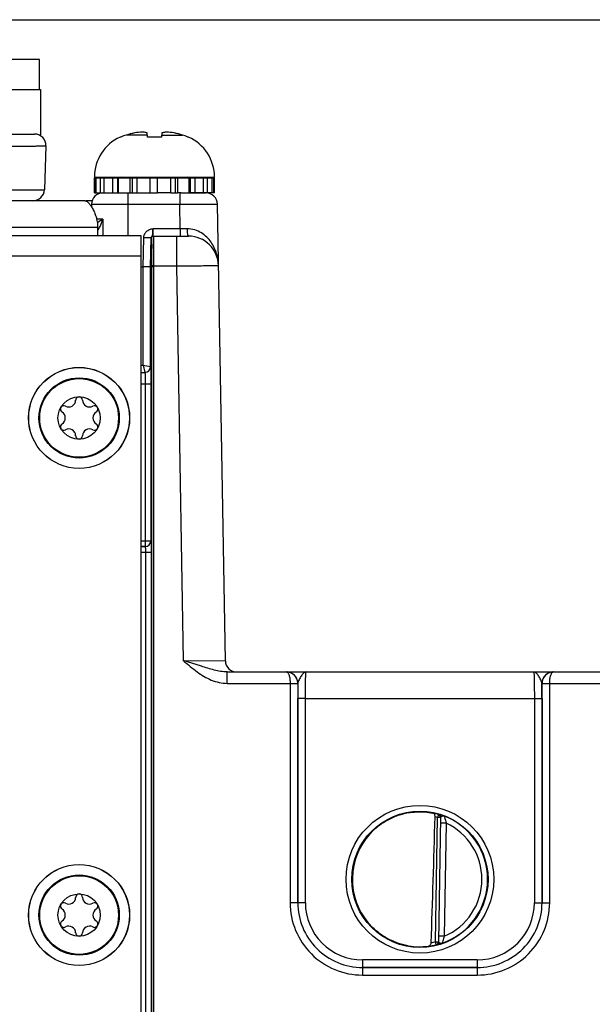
# Model space of a CAD drawing. Header units: inches. Extents: x 0 to 34, y 0 to 22.
# Tile 72 of 106: x 16 to 17.5, y 10.5 to 13. Entities that reach past the tile are written whole.
import ezdxf

# ---------------------------------------------------------------- set-up
doc = ezdxf.new("R2010")
doc.units = ezdxf.units.IN
doc.header["$LTSCALE"] = 1.87
doc.header["$MEASUREMENT"] = 0
doc.layers.get('0').update_dxf_attribs({"linetype": 'CONTINUOUS'})
for name, color, linetype in [('02___PRT_ALL_AXES', 7, 'CONTINUOUS'), ('COSMETIC', 7, 'CONTINUOUS'), ('DIMENSIONS', 7, 'CONTINUOUS'), ('SD_DOOR', 7, 'CONTINUOUS')]:
    doc.layers.add(name, color=color, linetype=linetype)
doc.styles.get("Standard").update_dxf_attribs({"font": 'txt', "width": 0.8})
doc.dimstyles.new('DIMSTYLE_1', dxfattribs={"dimtxt": 0.125, "dimasz": 0.18, "dimexe": 0.125, "dimexo": 0.0625, "dimgap": 0.0625, "dimtad": 0, "dimtih": 1, "dimtoh": 1, "dimzin": 4, "dimdsep": 46, "dimtxsty": 'STANDARD', "dimblk": '_FILLED', "dimblk1": '_FILLED', "dimblk2": '_FILLED', "dimcen": 0.09, "dimadec": 0, "dimazin": 0, "dimtp": 0.01, "dimtm": 0.01, "dimtfac": 1, "dimtofl": 0, "dimtmove": 0, "dimatfit": 3, "dimldrblk": '_FILLED', "dimfxl": 1, "dimtolj": 1, "dimtzin": 4, "dimarcsym": 0})

# ---------------------------------------------------------------- blocks, each defined once
blk = doc.blocks.new('_FILLED')
at = {"color": 0, "linetype": 'BYBLOCK'}
blk.add_solid([(0, 0), (-1, 0.174), (-1, -0.174)], dxfattribs=at)
blk = doc.blocks.new('*D5')
at = {"layer": 'DIMENSIONS', "color": 2, "linetype": 'CONTINUOUS'}
for p, q in [((15.7295, 13.0406), (22.6206, 13.0406)), ((22.4956, 13.0406), (22.4956, 10.7789)), ((22.4956, 8.2671), (22.4956, 10.5289)), ((20.9262, 8.2671), (22.6206, 8.2671))]:
    blk.add_line(p, q, dxfattribs=at)
at = {"layer": 'DIMENSIONS', "color": 2, "linetype": 'CONTINUOUS', "xscale": 0.18, "yscale": 0.18, "zscale": 0.18}
for p, rotation in [((22.4956, 13.0406), 90), ((22.4956, 8.2671), 270)]:
    blk.add_blockref('_FILLED', p, dxfattribs=dict(at, rotation=rotation))
at = {"layer": 'DIMENSIONS', "color": 2, "linetype": 'CONTINUOUS', "insert": (22.4956, 10.7164), "char_height": 0.125, "width": 1.225, "attachment_point": 2, "line_spacing_factor": 0.9}
blk.add_mtext('4.77{\\Ftxt.shx;\\W1.000000;\\H0.125000; }[121.2]', dxfattribs=at)

msp = doc.modelspace()

# ---------------------------------------------------------------- linework, layer by layer
at = {"color": 7, "linetype": 'CONTINUOUS'}
for p, q in [((16.0802, 12.9358), (15.8243, 12.9358)), ((16.0802, 12.857), (16.0802, 12.9358)), ((15.6865, 12.857), (16.0821, 12.857)), ((16.0821, 12.857), (16.0821, 12.7363)), ((16.3625, 12.7379), (16.3074, 12.7379)), ((16.363, 12.7327), (16.3619, 12.7435)), ((16.4007, 12.7435), (16.3996, 12.7327)), ((16.4001, 12.7379), (16.4552, 12.7379)), ((16.2934, 12.7327), (16.2915, 12.7327)), ((16.3996, 12.7327), (16.363, 12.7327)), ((16.4711, 12.7327), (16.4692, 12.7327)), ((16.2238, 12.6275), (16.5388, 12.6275)), ((16.2238, 12.6255), (16.3898, 12.6255)), ((16.2248, 12.5861), (16.2248, 12.6255)), ((16.2282, 12.5861), (16.2282, 12.6255)), ((16.24, 12.5861), (16.24, 12.6255)), ((16.2498, 12.5861), (16.2498, 12.6255)), ((16.2721, 12.5861), (16.2721, 12.6255)), ((16.2849, 12.5861), (16.2849, 12.6255)), ((16.2872, 12.5861), (16.2872, 12.6255)), ((16.3173, 12.5861), (16.3173, 12.6255)), ((16.3242, 12.5861), (16.3242, 12.6255)), ((16.3357, 12.5861), (16.3357, 12.6255)), ((16.3701, 12.5861), (16.3701, 12.6255)), ((16.3703, 12.5861), (16.3703, 12.6255)), ((16.3898, 12.5861), (16.3898, 12.6255)), ((16.5371, 12.6255), (16.5388, 12.6255)), ((16.2238, 12.5861), (16.3702, 12.5861)), ((16.3119, 12.5861), (16.3119, 12.4738)), ((16.3703, 12.5861), (16.3898, 12.5861)), ((16.4245, 12.5861), (16.4416, 12.5861)), ((16.448, 12.5861), (16.448, 12.5566)), ((16.4515, 12.5861), (16.5164, 12.5861)), ((16.5388, 12.5861), (16.5371, 12.5861)), ((16.2163, 12.5566), (16.2162, 12.5497)), ((16.2163, 12.5566), (16.448, 12.5566)), ((16.4491, 12.4922), (16.448, 12.5566)), ((16.5673, 11.3586), (16.5464, 12.5566)), ((16.2459, 12.5171), (16.2296, 12.5171)), ((16.2459, 12.5171), (16.2313, 12.5075)), ((16.2459, 12.5171), (16.2456, 12.4738)), ((16.2339, 12.489), (16.2364, 12.4933)), ((16.4491, 12.4922), (16.3776, 12.4922)), ((16.4491, 12.4922), (16.4491, 12.4728)), ((16.4669, 12.4921), (16.4491, 12.4922)), ((16.3468, 12.4738), (13.5168, 12.4738)), ((16.3468, 9.0208), (16.3468, 12.4738)), ((16.352, 12.3918), (16.3533, 12.4679)), ((16.3713, 12.3918), (16.3726, 12.4679)), ((16.3726, 12.4679), (16.3735, 12.4679)), ((16.3776, 12.4728), (16.4704, 12.4728)), ((16.3785, 12.4728), (16.3787, 12.4723)), ((16.439, 12.4728), (16.439, 12.3944)), ((16.3468, 12.4198), (13.5168, 12.4198)), ((16.3468, 12.3918), (16.352, 12.3918)), ((16.352, 12.1345), (16.352, 12.3918)), ((16.3713, 12.3918), (16.352, 12.3918)), ((16.3713, 12.1302), (16.3713, 12.3918)), ((16.3713, 12.3918), (16.3735, 12.3918)), ((16.3735, 12.3945), (16.3735, 12.3918)), ((16.3785, 12.3944), (16.3735, 12.3945)), ((16.3735, 12.3918), (16.3737, 9.6402)), ((16.3785, 12.3918), (16.3735, 12.3918)), ((16.3785, 12.3944), (16.3785, 12.3918)), ((16.3785, 12.3944), (16.4389, 12.3944)), ((16.3785, 12.3918), (16.3787, 9.6401)), ((16.4389, 12.3944), (16.457, 11.359)), ((16.3468, 12.1345), (16.352, 12.1345)), ((16.352, 12.1345), (16.3563, 12.1152)), ((16.352, 12.1345), (16.3713, 12.1302)), ((16.3713, 12.1302), (16.3713, 12.1302)), ((16.3468, 12.1153), (16.3563, 12.1152)), ((16.3468, 12.1152), (16.3563, 12.1152)), ((16.3563, 12.1152), (16.3563, 12.1152)), ((16.3468, 12.0852), (16.3721, 12.0852)), ((16.3571, 12.0852), (16.3571, 11.6584)), ((16.3721, 12.0852), (16.3721, 11.6734)), ((16.3468, 11.6734), (16.3721, 11.6734)), ((16.3468, 11.6584), (16.3571, 11.6584)), ((16.3571, 11.6584), (16.3468, 11.6584)), ((16.3571, 11.6584), (16.3571, 11.6584)), ((16.3721, 11.6734), (16.3721, 11.6734)), ((16.3468, 11.6434), (16.3726, 11.6434)), ((16.3576, 11.6434), (16.3576, 9.1045)), ((16.3726, 11.6434), (16.3726, 9.1205)), ((16.457, 11.359), (16.5673, 11.3586)), ((16.5045, 11.3441), (16.457, 11.359)), ((16.5719, 11.2993), (16.5719, 11.3291)), ((16.5719, 11.3291), (16.7274, 11.3291)), ((16.7275, 11.3291), (17.4277, 11.3291)), ((17.4277, 11.3291), (17.4267, 11.3291)), ((17.4278, 11.3291), (17.7824, 11.3291)), ((16.5719, 11.2993), (16.7373, 11.2993)), ((16.7373, 11.2993), (16.7372, 10.7238)), ((16.7373, 11.2993), (16.7572, 11.2993)), ((16.7373, 11.2992), (16.756, 11.2992)), ((16.756, 11.2992), (16.7572, 11.2991)), ((16.7572, 11.2991), (16.7572, 10.7237)), ((16.7575, 11.2991), (16.7572, 11.2991)), ((16.7578, 11.3011), (16.7575, 11.2991)), ((17.3977, 11.2991), (17.3974, 11.3011)), ((17.398, 11.2991), (17.3977, 11.2991)), ((17.398, 11.2993), (17.418, 11.2993)), ((17.398, 11.2991), (17.3993, 11.2992)), ((17.398, 10.7237), (17.398, 11.2991)), ((17.3993, 11.2992), (17.418, 11.2992)), ((17.418, 11.2993), (17.7923, 11.2993)), ((17.418, 10.7238), (17.418, 11.2993)), ((16.7573, 10.7238), (16.7574, 11.2599)), ((16.7774, 11.2597), (16.7574, 11.2599)), ((16.7773, 10.7236), (16.7774, 11.2597)), ((16.7774, 11.2597), (17.3779, 11.2597)), ((17.3779, 11.2597), (17.3979, 11.2599)), ((17.3779, 11.2597), (17.3779, 10.7236)), ((17.3979, 11.2599), (17.3979, 10.7238)), ((17.1263, 10.9551), (17.1241, 10.9476)), ((17.1263, 10.9555), (17.1263, 10.9551)), ((17.1184, 10.6212), (17.1241, 10.9476)), ((17.132, 10.9474), (17.1241, 10.9476)), ((17.132, 10.9478), (17.1263, 10.6207)), ((17.1467, 10.9324), (17.1317, 10.9326)), ((17.1467, 10.9324), (17.1415, 10.6356)), ((16.7572, 10.7237), (16.7372, 10.7238)), ((16.7573, 10.7238), (16.7572, 10.7237)), ((16.7773, 10.7236), (16.7573, 10.7238)), ((17.3779, 10.7236), (17.3979, 10.7238)), ((17.3979, 10.7238), (17.398, 10.7237)), ((17.398, 10.7237), (17.418, 10.7238)), ((17.1184, 10.6212), (17.1263, 10.6211)), ((17.1203, 10.6136), (17.1184, 10.6212)), ((17.1263, 10.6207), (17.1264, 10.6201)), ((17.1415, 10.6356), (17.1265, 10.6359)), ((17.1203, 10.6132), (17.1228, 10.6137)), ((17.1203, 10.6136), (17.1203, 10.6132)), ((17.228, 10.5736), (16.9272, 10.5736)), ((16.9272, 10.5736), (16.9272, 10.5538)), ((17.228, 10.5736), (17.228, 10.5538)), ((16.9273, 10.5538), (16.9272, 10.5537)), ((16.9272, 10.5537), (17.2281, 10.5537)), ((16.9272, 10.5537), (16.9272, 10.5338)), ((17.228, 10.5538), (16.9273, 10.5538)), ((17.228, 10.5538), (17.2281, 10.5537)), ((17.2281, 10.5537), (17.2281, 10.5338)), ((16.9272, 10.5338), (17.2281, 10.5338))]:
    msp.add_line(p, q, dxfattribs=at)
for centre, radius in [((16.1838, 11.9958), 0.1325), ((16.1838, 11.9956), 0.1053), ((16.1838, 11.9956), 0.1033), ((16.1838, 11.9956), 0.0555), ((17.0776, 10.7853), 0.1937), ((17.0776, 10.7851), 0.1787), ((16.1838, 10.6913), 0.1325), ((16.1838, 10.6913), 0.1053), ((16.1838, 10.6913), 0.1033), ((16.1838, 10.6913), 0.0555)]:
    msp.add_circle(centre, radius, dxfattribs=at)
for centre, radius, start, end in [((16.3418, 12.623), 0.1199, 106.7057, 113.8165), ((16.3813, 12.4916), 0.2571, 101.5959, 106.7092), ((16.3813, 12.4917), 0.257, 103.8932, 104.7919), ((16.3813, 12.4917), 0.2571, 101.595, 103.0903), ((16.3598, 12.5555), 0.1904, 92.9669, 99.1137), ((16.4029, 12.5558), 0.1901, 80.882, 87.0374), ((16.3813, 12.4916), 0.2571, 73.2908, 78.4041), ((16.3813, 12.4917), 0.2571, 76.9097, 78.405), ((16.3814, 12.4917), 0.257, 75.2081, 76.1068), ((16.4208, 12.623), 0.1199, 66.1835, 73.2943), ((16.3395, 12.6275), 0.1157, 114.4946, 180), ((16.4231, 12.6275), 0.1157, 0, 65.5054), ((16.2947, 12.6196), 0.00787, 48.4951, 90), ((16.4679, 12.6196), 0.00787, 90, 131.6998), ((16.2463, 12.5561), 0.03, 90, 179), ((16.5164, 12.5561), 0.03, 1, 90), ((16.1927, 12.5157), 0.0491, 323.6862, 326.9913), ((16.1608, 12.5344), 0.0861, 331.4906, 334.7809), ((16.3776, 12.4678), 0.005, 90.0043, 179.0045), ((16.3785, 12.4678), 0.005, 90.0043, 179.0045), ((16.4704, 12.3941), 0.0787, 1, 90), ((16.3563, 12.1302), 0.015, 269.9861, 359.979), ((16.3563, 12.1302), 0.015, 269.9861, 359.979), ((16.1566, 12.0426), 0.0181, 241.6303, 358.3697), ((16.1838, 12.0418), 0.00906, 1.6303, 178.3697), ((16.2109, 12.0426), 0.0181, 181.6303, 298.3697), ((16.1437, 12.0187), 0.00906, 61.6303, 238.3697), ((16.2238, 12.0187), 0.00906, 301.6303, 118.3697), ((16.1295, 11.9956), 0.0181, 301.6303, 58.3697), ((16.2381, 11.9956), 0.0181, 121.6303, 238.3697), ((16.1437, 11.9725), 0.00906, 121.6303, 298.3697), ((16.1566, 11.9486), 0.0181, 1.6303, 118.3697), ((16.2109, 11.9486), 0.0181, 61.6303, 178.3697), ((16.2238, 11.9725), 0.00906, 241.6303, 58.3697), ((16.1838, 11.9493), 0.00906, 181.6303, 358.3697), ((16.3571, 11.6734), 0.015, 270.0283, 359.9437), ((16.3571, 11.6734), 0.015, 270.0279, 359.9441), ((16.5973, 11.3591), 0.03, 181, 270.0005), ((16.7274, 11.3258), 0.00328, 87.874, 89.9772), ((16.7275, 11.2991), 0.03, 86.5239, 89.9979), ((16.7275, 11.2991), 0.03, 81.7514, 86.5252), ((16.7275, 11.2991), 0.03, 73.9349, 81.7431), ((16.7276, 11.2991), 0.03, 0.29, 73.9321), ((17.4277, 11.2991), 0.03, 106.509, 179.71), ((17.4277, 11.2991), 0.03, 106.1757, 106.5052), ((17.4277, 11.2991), 0.03, 98.2751, 106.1727), ((17.4277, 11.2991), 0.03, 93.722, 98.2668), ((17.4277, 11.2991), 0.03, 90.0023, 93.7235), ((17.4278, 11.3258), 0.00328, 90.0235, 92.1254), ((16.7272, 11.2991), 0.03, 359.9986, 0.2485), ((21.5507, 11.2595), 4.7933, 179.5266, 179.9953), ((16.7277, 11.2991), 0.0299, 0, 0.294), ((17.4276, 11.2991), 0.0299, 179.706, 180), ((12.8599, 11.2606), 4.5379, 359.9915, 0.4866), ((17.428, 11.2991), 0.03, 179.7516, 180.0014), ((17.0776, 10.7852), 0.1772, 97.5897, 260.4103), ((17.0778, 10.7844), 0.178, 97.613, 98.5565), ((17.0776, 10.7854), 0.1766, 74.0133, 78.9223), ((17.1241, 10.9479), 0.00787, 359.0032, 74.0573), ((17.1241, 10.9476), 0.00787, 1.6026, 74.0232), ((17.0776, 10.7851), 0.169, 74.0143, 76.3145), ((17.1241, 10.9476), 0.00784, 359.0019, 1.6125), ((17.0776, 10.7852), 0.1776, 359.9909, 68.7991), ((17.0776, 10.7852), 0.1626, 359.9908, 64.8576), ((17.0761, 10.7852), 0.1757, 180.0283, 182.5752), ((17.0776, 10.7851), 0.1776, 289.1915, 359.9988), ((17.0777, 10.7851), 0.1626, 293.1308, 0.0029), ((16.1437, 10.7144), 0.00906, 61.6303, 238.3697), ((16.1566, 10.7383), 0.0181, 241.6303, 358.3697), ((16.1838, 10.7375), 0.00906, 1.6303, 178.3697), ((16.2109, 10.7383), 0.0181, 181.6303, 298.3697), ((16.2238, 10.7144), 0.00906, 301.6303, 118.3697), ((16.9272, 10.7237), 0.1899, 179.9889, 270.0019), ((16.9272, 10.7236), 0.1699, 179.9847, 270.005), ((16.9273, 10.7237), 0.17, 179.9855, 269.9983), ((16.9272, 10.7236), 0.15, 179.9812, 270.0004), ((17.228, 10.7237), 0.17, 270.0017, 0.0146), ((17.228, 10.7236), 0.15, 269.9996, 0.0188), ((17.2281, 10.7237), 0.1899, 269.9981, 0.0111), ((17.2281, 10.7236), 0.1699, 269.995, 0.0153), ((16.1295, 10.6913), 0.0181, 301.6303, 58.3697), ((16.2381, 10.6913), 0.0181, 121.6303, 238.3697), ((16.1437, 10.6681), 0.00906, 121.6303, 298.3697), ((16.2238, 10.6681), 0.00906, 241.6303, 58.3697), ((16.1566, 10.6442), 0.0181, 1.6303, 118.3697), ((16.1838, 10.645), 0.00906, 181.6303, 358.3697), ((16.2109, 10.6442), 0.0181, 61.6303, 178.3697), ((17.0775, 10.7853), 0.169, 280.1153, 283.984), ((17.1184, 10.6209), 0.00787, 283.9403, 358.9966), ((17.1184, 10.6212), 0.00787, 283.9738, 356.3966), ((17.1184, 10.6212), 0.00784, 356.3867, 358.9981), ((17.0778, 10.7863), 0.1783, 259.8292, 260.3976), ((17.0763, 10.7764), 0.1683, 260.3452, 277.8084), ((17.0776, 10.785), 0.1767, 277.0182, 283.9844)]:
    msp.add_arc(centre, radius, start, end, dxfattribs=at)
msp.add_ellipse((17.0993, 13.5425), major_axis=(0.078, 4.4688), ratio=0.01745, start_param=-2.283644, end_param=-2.189561, dxfattribs=at)
for points, knots in [([(16.3619, 12.7435), (16.3609, 12.7438), (16.357, 12.7447), (16.3529, 12.7454), (16.3499, 12.7456)], [0, 0, 0, 0, 0.253969, 1, 1, 1, 1]), ([(16.4127, 12.7456), (16.4117, 12.7455), (16.4077, 12.7451), (16.4037, 12.7443), (16.4007, 12.7435)], [0, 0, 0, 0, 0.246609, 1, 1, 1, 1]), ([(16.448, 12.5566), (16.4544, 12.5567), (16.4669, 12.5567), (16.4851, 12.5568), (16.4995, 12.5568), (16.5102, 12.5568), (16.5173, 12.5568), (16.5238, 12.5568), (16.5295, 12.5568), (16.5345, 12.5568), (16.5381, 12.5568), (16.5405, 12.5568), (16.542, 12.5568), (16.5433, 12.5567), (16.5444, 12.5567), (16.5452, 12.5567), (16.5458, 12.5567), (16.5461, 12.5567), (16.5462, 12.5567), (16.5463, 12.5566), (16.5464, 12.5566), (16.5464, 12.5566)], [0, 0, 0, 0, 0.195075, 0.382651, 0.555523, 0.63434, 0.707048, 0.772947, 0.831402, 0.881851, 0.923809, 0.941475, 0.956872, 0.969965, 0.980723, 0.989118, 0.995134, 0.997244, 0.998756, 0.99967, 1, 1, 1, 1]), ([(16.2387, 12.4977), (16.2401, 12.5009), (16.2428, 12.5072), (16.2449, 12.5138), (16.2459, 12.5171)], [0, 0, 0, 0, 0.502747, 1, 1, 1, 1]), ([(16.3533, 12.4679), (16.3533, 12.4711), (16.3547, 12.4774), (16.3601, 12.4853), (16.3669, 12.4897), (16.3729, 12.4916), (16.376, 12.492), (16.3776, 12.4922)], [0, 0, 0, 0, 0.249708, 0.499434, 0.749132, 0.874531, 1, 1, 1, 1]), ([(16.3726, 12.4679), (16.3726, 12.4686), (16.3729, 12.47), (16.3741, 12.4717), (16.3759, 12.4729), (16.3765, 12.4751), (16.3768, 12.4775), (16.377, 12.4805), (16.3773, 12.4855), (16.3774, 12.4894), (16.3776, 12.4922)], [0, 0, 0, 0, 0.081641, 0.157775, 0.249818, 0.319455, 0.413485, 0.533824, 0.676041, 1, 1, 1, 1]), ([(16.3776, 12.4922), (16.3775, 12.4909), (16.3775, 12.4884), (16.3774, 12.4848), (16.3774, 12.4815), (16.3774, 12.4787), (16.3774, 12.4766), (16.3774, 12.4752), (16.3774, 12.4744), (16.3775, 12.4737), (16.3775, 12.4732), (16.3775, 12.473), (16.3775, 12.4728), (16.3776, 12.4728)], [0, 0, 0, 0, 0.195925, 0.383792, 0.55656, 0.70774, 0.831658, 0.881895, 0.923666, 0.956584, 0.980354, 0.994789, 1, 1, 1, 1]), ([(16.5492, 12.3955), (16.549, 12.4061), (16.5457, 12.4278), (16.5338, 12.4529), (16.5191, 12.4704), (16.5047, 12.4818), (16.487, 12.49), (16.4737, 12.4921), (16.4669, 12.4921)], [0, 0, 0, 0, 0.228207, 0.463117, 0.586511, 0.715982, 0.853584, 1, 1, 1, 1]), ([(16.4669, 12.4921), (16.4669, 12.4896), (16.467, 12.4861), (16.4675, 12.4815), (16.4679, 12.4786), (16.4684, 12.4762), (16.4689, 12.4746), (16.4694, 12.4737), (16.4698, 12.4731), (16.4702, 12.4728), (16.4704, 12.4728)], [0, 0, 0, 0, 0.368904, 0.535599, 0.682371, 0.804246, 0.897585, 0.933054, 0.96126, 1, 1, 1, 1]), ([(16.3726, 12.4679), (16.3725, 12.4679), (16.3724, 12.4679), (16.3721, 12.4679), (16.3716, 12.4678), (16.371, 12.4678), (16.3701, 12.4678), (16.3687, 12.4678), (16.3666, 12.4678), (16.3638, 12.4678), (16.3605, 12.4678), (16.357, 12.4679), (16.3545, 12.4679), (16.3533, 12.4679)], [0, 0, 0, 0, 0.006618, 0.022456, 0.047464, 0.081423, 0.124022, 0.174864, 0.299293, 0.450043, 0.621461, 0.807096, 1, 1, 1, 1]), ([(16.3735, 12.4679), (16.3736, 12.4679), (16.3736, 12.4678), (16.3737, 12.4675), (16.3737, 12.4671), (16.3738, 12.4665), (16.3738, 12.4657), (16.3739, 12.4643), (16.3739, 12.4621), (16.374, 12.4591), (16.374, 12.4554), (16.3741, 12.4511), (16.3741, 12.4463), (16.3741, 12.4409), (16.374, 12.433), (16.3739, 12.4223), (16.3738, 12.4087), (16.3736, 12.3993), (16.3735, 12.3945)], [0, 0, 0, 0, 0.001465, 0.005155, 0.011198, 0.019603, 0.030358, 0.04344, 0.076462, 0.118363, 0.168747, 0.227132, 0.29296, 0.365602, 0.444362, 0.617168, 0.804769, 1, 1, 1, 1]), ([(16.3787, 12.4723), (16.3788, 12.4713), (16.3789, 12.4685), (16.379, 12.4631), (16.3791, 12.4555), (16.3791, 12.4459), (16.379, 12.4346), (16.3789, 12.4172), (16.3787, 12.4037), (16.3785, 12.3944)], [0, 0, 0, 0, 0.038199, 0.107851, 0.206723, 0.331602, 0.47842, 0.642388, 1, 1, 1, 1]), ([(16.4389, 12.3944), (16.4461, 12.3945), (16.4602, 12.3947), (16.4775, 12.3949), (16.4907, 12.395), (16.5, 12.3951), (16.5087, 12.3952), (16.5166, 12.3953), (16.5239, 12.3954), (16.5303, 12.3954), (16.5358, 12.3955), (16.5399, 12.3955), (16.5426, 12.3955), (16.5443, 12.3955), (16.5458, 12.3955), (16.547, 12.3955), (16.5478, 12.3955), (16.5483, 12.3955), (16.5486, 12.3955), (16.5489, 12.3955), (16.549, 12.3955), (16.5491, 12.3955), (16.5492, 12.3955), (16.5492, 12.3955)], [0, 0, 0, 0, 0.195087, 0.382674, 0.471384, 0.555556, 0.634376, 0.707088, 0.77299, 0.831448, 0.881899, 0.923857, 0.941522, 0.956919, 0.97001, 0.980765, 0.989158, 0.992462, 0.995168, 0.997275, 0.998782, 0.999689, 1, 1, 1, 1]), ([(16.3713, 12.1302), (16.3713, 12.1302), (16.3714, 12.1301), (16.3714, 12.1299), (16.3714, 12.1296), (16.3715, 12.129), (16.3715, 12.1279), (16.3716, 12.1264), (16.3717, 12.1245), (16.3717, 12.1222), (16.3718, 12.1196), (16.3719, 12.1155), (16.372, 12.1097), (16.372, 12.102), (16.3721, 12.0938), (16.3721, 12.0881), (16.3721, 12.0852)], [0, 0, 0, 0, 0.002194, 0.006648, 0.013413, 0.022488, 0.047493, 0.08145, 0.124047, 0.174886, 0.23349, 0.299309, 0.450058, 0.621472, 0.807109, 1, 1, 1, 1]), ([(16.3563, 12.1152), (16.3564, 12.1152), (16.3564, 12.1149), (16.3565, 12.1145), (16.3565, 12.1137), (16.3566, 12.1127), (16.3567, 12.1114), (16.3567, 12.1099), (16.3568, 12.1081), (16.3569, 12.1054), (16.357, 12.1015), (16.357, 12.0964), (16.3571, 12.0909), (16.3571, 12.0871), (16.3571, 12.0852)], [0, 0, 0, 0, 0.006877, 0.022812, 0.047866, 0.081845, 0.124446, 0.175276, 0.233861, 0.299653, 0.45033, 0.621659, 0.807204, 1, 1, 1, 1]), ([(16.3571, 11.6584), (16.3571, 11.6584), (16.3572, 11.6582), (16.3572, 11.658), (16.3572, 11.6576), (16.3573, 11.6568), (16.3574, 11.6555), (16.3575, 11.6537), (16.3575, 11.6515), (16.3576, 11.649), (16.3576, 11.6462), (16.3576, 11.6444), (16.3576, 11.6434)], [0, 0, 0, 0, 0.008607, 0.025972, 0.052175, 0.087041, 0.181476, 0.305909, 0.455813, 0.625707, 0.809346, 1, 1, 1, 1]), ([(16.3721, 11.6734), (16.3721, 11.6733), (16.3721, 11.673), (16.3722, 11.6725), (16.3722, 11.6718), (16.3723, 11.6707), (16.3723, 11.6694), (16.3724, 11.6672), (16.3725, 11.664), (16.3725, 11.6595), (16.3726, 11.6545), (16.3726, 11.6491), (16.3726, 11.6453), (16.3726, 11.6434)], [0, 0, 0, 0, 0.008119, 0.025275, 0.051373, 0.086189, 0.129407, 0.180636, 0.30517, 0.455228, 0.625307, 0.809143, 1, 1, 1, 1]), ([(16.5719, 11.3291), (16.5662, 11.3291), (16.5547, 11.3303), (16.5379, 11.3341), (16.5212, 11.3389), (16.5101, 11.3423), (16.5045, 11.3441)], [0, 0, 0, 0, 0.247776, 0.495527, 0.745711, 1, 1, 1, 1]), ([(16.4937, 11.3291), (16.4995, 11.325), (16.5113, 11.3172), (16.5303, 11.3075), (16.5506, 11.3009), (16.5648, 11.2993), (16.5719, 11.2993)], [0, 0, 0, 0, 0.250149, 0.500224, 0.750192, 1, 1, 1, 1]), ([(16.7572, 11.2993), (16.7572, 11.3032), (16.7556, 11.3112), (16.7488, 11.3211), (16.7389, 11.3276), (16.7312, 11.3291), (16.7274, 11.3291)], [0, 0, 0, 0, 0.256485, 0.508952, 0.756195, 1, 1, 1, 1]), ([(16.7275, 11.3291), (16.7282, 11.3291), (16.7296, 11.3286), (16.7314, 11.3267), (16.733, 11.324), (16.7345, 11.3203), (16.7357, 11.3159), (16.7369, 11.3088), (16.7372, 11.3031), (16.7373, 11.2993)], [0, 0, 0, 0, 0.058913, 0.132924, 0.228639, 0.347582, 0.488372, 0.647627, 1, 1, 1, 1]), ([(16.7789, 11.3291), (16.778, 11.3291), (16.7759, 11.3287), (16.7731, 11.3268), (16.7702, 11.324), (16.7674, 11.3203), (16.7646, 11.3159), (16.7619, 11.3111), (16.7595, 11.3062), (16.7582, 11.3028), (16.7578, 11.3011)], [0, 0, 0, 0, 0.078581, 0.169087, 0.277834, 0.405668, 0.549534, 0.703313, 0.857696, 1, 1, 1, 1]), ([(16.7774, 11.2597), (16.7774, 11.2643), (16.7774, 11.2731), (16.7775, 11.286), (16.7776, 11.2962), (16.7777, 11.3037), (16.7778, 11.3087), (16.7779, 11.3132), (16.7781, 11.3173), (16.7782, 11.3208), (16.7783, 11.3237), (16.7785, 11.3257), (16.7786, 11.327), (16.7786, 11.3277), (16.7787, 11.3283), (16.7788, 11.3288), (16.7788, 11.329), (16.7789, 11.3291), (16.7789, 11.3291)], [0, 0, 0, 0, 0.195361, 0.38296, 0.555671, 0.634365, 0.706936, 0.772694, 0.831016, 0.881349, 0.923218, 0.956231, 0.969319, 0.980089, 0.988521, 0.994607, 0.998369, 1, 1, 1, 1]), ([(17.3974, 11.3011), (17.3971, 11.3028), (17.3958, 11.3062), (17.3933, 11.3111), (17.3906, 11.3159), (17.3878, 11.3203), (17.385, 11.324), (17.3822, 11.3268), (17.3793, 11.3287), (17.3772, 11.3291), (17.3763, 11.3291)], [0, 0, 0, 0, 0.142304, 0.296687, 0.450466, 0.594331, 0.722165, 0.830913, 0.921415, 1, 1, 1, 1]), ([(17.3763, 11.3291), (17.3763, 11.3291), (17.3764, 11.329), (17.3764, 11.3288), (17.3765, 11.3283), (17.3766, 11.3277), (17.3767, 11.327), (17.3768, 11.3257), (17.3769, 11.3237), (17.377, 11.3208), (17.3772, 11.3173), (17.3773, 11.3132), (17.3774, 11.3087), (17.3775, 11.3037), (17.3776, 11.2962), (17.3777, 11.286), (17.3778, 11.2731), (17.3779, 11.2643), (17.3779, 11.2597)], [0, 0, 0, 0, 0.001631, 0.005393, 0.011479, 0.019911, 0.03068, 0.043769, 0.076782, 0.118652, 0.168985, 0.227307, 0.293065, 0.365635, 0.444328, 0.617038, 0.804636, 1, 1, 1, 1]), ([(17.4278, 11.3291), (17.424, 11.3291), (17.4163, 11.3276), (17.4064, 11.3211), (17.3996, 11.3112), (17.398, 11.3032), (17.398, 11.2993)], [0, 0, 0, 0, 0.243804, 0.491044, 0.743514, 1, 1, 1, 1]), ([(17.418, 11.2993), (17.418, 11.3031), (17.4183, 11.3088), (17.4196, 11.3159), (17.4208, 11.3203), (17.4222, 11.324), (17.4238, 11.3267), (17.4256, 11.3286), (17.427, 11.3291), (17.4277, 11.3291)], [0, 0, 0, 0, 0.352374, 0.511631, 0.652423, 0.771365, 0.867078, 0.941087, 1, 1, 1, 1]), ([(16.9004, 10.7867), (16.9005, 10.7971), (16.9026, 10.818), (16.911, 10.8483), (16.9247, 10.8765), (16.9432, 10.902), (16.9658, 10.9238), (16.9919, 10.9413), (17.0206, 10.9539), (17.041, 10.9589), (17.0513, 10.9604)], [0, 0, 0, 0, 0.124994, 0.249987, 0.37498, 0.499979, 0.624978, 0.749984, 0.874989, 1, 1, 1, 1]), ([(17.0542, 10.9608), (17.0595, 10.9615), (17.0787, 10.9632), (17.098, 10.9616), (17.1116, 10.9587)], [0, 0, 0, 0, 0.279239, 1, 1, 1, 1]), ([(17.1175, 10.9493), (17.1176, 10.9505), (17.1173, 10.9527), (17.116, 10.9557), (17.114, 10.9578), (17.1124, 10.9585), (17.1116, 10.9587)], [0, 0, 0, 0, 0.298125, 0.561483, 0.789509, 1, 1, 1, 1]), ([(17.1418, 10.9507), (17.1408, 10.9511), (17.1387, 10.9519), (17.1358, 10.9529), (17.1331, 10.9537), (17.1308, 10.9544), (17.1292, 10.9549), (17.1281, 10.9551), (17.1275, 10.9553), (17.127, 10.9554), (17.1266, 10.9555), (17.1264, 10.9555), (17.1263, 10.9555), (17.1263, 10.9555)], [0, 0, 0, 0, 0.209006, 0.401173, 0.572581, 0.719657, 0.838995, 0.887226, 0.927312, 0.958886, 0.98164, 0.995323, 1, 1, 1, 1]), ([(17.1418, 10.9507), (17.1408, 10.9511), (17.1391, 10.9511), (17.137, 10.9507), (17.1355, 10.9503), (17.1341, 10.9498), (17.1328, 10.9491), (17.132, 10.9483), (17.132, 10.9478)], [0, 0, 0, 0, 0.296307, 0.4487, 0.5968, 0.731983, 0.846458, 1, 1, 1, 1]), ([(17.1418, 10.9507), (17.142, 10.9501), (17.1434, 10.944), (17.1451, 10.9378), (17.1467, 10.9324)], [0, 0, 0, 0, 0.097085, 1, 1, 1, 1]), ([(17.0464, 10.6108), (17.0366, 10.6126), (17.0172, 10.6177), (16.99, 10.6303), (16.9652, 10.6472), (16.9437, 10.668), (16.9259, 10.6921), (16.9124, 10.7189), (16.9036, 10.7476), (16.9011, 10.7674), (16.9006, 10.7773)], [0, 0, 0, 0, 0.12501, 0.250015, 0.375019, 0.500018, 0.625017, 0.750011, 0.875004, 1, 1, 1, 1]), ([(17.0992, 10.6097), (17.1002, 10.6098), (17.1021, 10.6104), (17.1047, 10.6123), (17.1066, 10.6152), (17.1072, 10.6176), (17.1072, 10.6188)], [0, 0, 0, 0, 0.224288, 0.456527, 0.71304, 1, 1, 1, 1]), ([(17.1228, 10.6137), (17.124, 10.614), (17.1263, 10.6154), (17.1275, 10.6177), (17.1278, 10.619)], [0, 0, 0, 0, 0.490101, 1, 1, 1, 1]), ([(17.1264, 10.6201), (17.1266, 10.6199), (17.127, 10.6195), (17.1275, 10.6191), (17.1278, 10.619)], [0, 0, 0, 0, 0.43983, 1, 1, 1, 1]), ([(17.1278, 10.619), (17.1284, 10.6187), (17.1296, 10.6181), (17.1323, 10.6173), (17.1346, 10.617), (17.136, 10.6174)], [0, 0, 0, 0, 0.226835, 0.484859, 1, 1, 1, 1]), ([(17.1415, 10.6356), (17.1408, 10.6336), (17.1389, 10.6275), (17.1371, 10.6214), (17.136, 10.6174)], [0, 0, 0, 0, 0.346214, 1, 1, 1, 1]), ([(17.1228, 10.6137), (17.1247, 10.6141), (17.1291, 10.6152), (17.1335, 10.6166), (17.136, 10.6174)], [0, 0, 0, 0, 0.41529, 1, 1, 1, 1])]:
    msp.add_open_spline(points, degree=3, knots=knots, dxfattribs=at)
msp.add_open_spline([(16.457, 11.359), (16.469, 11.3487), (16.4809, 11.3383), (16.4937, 11.3291)], degree=3, dxfattribs=at)
at = {"layer": '02___PRT_ALL_AXES', "color": 7, "linetype": 'CONTINUOUS'}
for p, q in [((16.2238, 12.5861), (16.2238, 12.6255)), ((16.3898, 12.6255), (16.5371, 12.6255)), ((16.4245, 12.5861), (16.4245, 12.6255)), ((16.4365, 12.5861), (16.4365, 12.6255)), ((16.443, 12.5861), (16.443, 12.6255)), ((16.4726, 12.5861), (16.4726, 12.6255)), ((16.4755, 12.5861), (16.4755, 12.6255)), ((16.4879, 12.5861), (16.4879, 12.6255)), ((16.5102, 12.5861), (16.5102, 12.6255)), ((16.5205, 12.5861), (16.5205, 12.6255)), ((16.533, 12.5861), (16.533, 12.6255)), ((16.5371, 12.5861), (16.5371, 12.6255)), ((16.5388, 12.5861), (16.5388, 12.6255)), ((16.4245, 12.5861), (16.3898, 12.5861)), ((16.4515, 12.5861), (16.4416, 12.5861)), ((16.5371, 12.5861), (16.4755, 12.5861))]:
    msp.add_line(p, q, dxfattribs=at)
at = {"layer": '02___PRT_ALL_AXES', "color": 3, "linetype": 'CONTINUOUS'}
for p, q in [((16.1988, 12.5656), (13.2981, 12.5656)), ((16.2179, 12.5656), (16.2016, 12.5656)), ((16.2323, 12.4956), (13.2981, 12.4956)), ((16.2323, 12.4956), (16.2323, 12.4738))]:
    msp.add_line(p, q, dxfattribs=at)
msp.add_open_spline([(16.1988, 12.5656), (16.1995, 12.5656), (16.2012, 12.5653), (16.2036, 12.5641), (16.2061, 12.5623), (16.2088, 12.5598), (16.2114, 12.5567), (16.2141, 12.5532), (16.2167, 12.5493), (16.2202, 12.5433), (16.2234, 12.5367), (16.2262, 12.5295), (16.2282, 12.5235), (16.2299, 12.517), (16.2312, 12.5101), (16.2321, 12.5029), (16.2323, 12.498), (16.2323, 12.4956)], degree=3, knots=[0, 0, 0, 0, 0.027687, 0.060026, 0.09837, 0.142715, 0.192504, 0.246916, 0.305121, 0.366772, 0.500414, 0.573383, 0.651235, 0.734217, 0.820811, 0.909478, 1, 1, 1, 1], dxfattribs=at)
at = {"layer": 'COSMETIC', "color": 7, "linetype": 'CONTINUOUS'}
for centre in [(16.1838, 11.9956), (16.1838, 10.6913)]:
    msp.add_circle(centre, 0.1323, dxfattribs=at)
at = {"layer": 'SD_DOOR', "color": 7, "linetype": 'CONTINUOUS'}
for p, q in [((15.3916, 12.7406), (16.0667, 12.7406)), ((16.0967, 12.7095), (16.0927, 12.5945))]:
    msp.add_line(p, q, dxfattribs=at)
for centre, start, end in [((16.0667, 12.7106), 358, 89.9999), ((16.0627, 12.5956), 270, 358)]:
    msp.add_arc(centre, 0.03, start, end, dxfattribs=at)
for points, knots in [([(15.9218, 12.7095), (15.9275, 12.7095), (15.9389, 12.7094), (15.9558, 12.7094), (15.9724, 12.7093), (15.9885, 12.7092), (16.004, 12.7092), (16.0187, 12.7091), (16.0324, 12.7091), (16.0451, 12.7091), (16.0549, 12.7091), (16.0622, 12.7091), (16.0671, 12.7091), (16.0717, 12.7092), (16.0759, 12.7092), (16.0798, 12.7092), (16.0832, 12.7092), (16.0863, 12.7092), (16.0887, 12.7093), (16.0903, 12.7093), (16.0914, 12.7093), (16.0924, 12.7093), (16.0933, 12.7094), (16.0941, 12.7094), (16.0948, 12.7094), (16.0953, 12.7094), (16.0958, 12.7094), (16.096, 12.7095), (16.0962, 12.7095), (16.0964, 12.7095), (16.0965, 12.7095), (16.0966, 12.7095), (16.0966, 12.7095), (16.0967, 12.7095), (16.0967, 12.7095), (16.0967, 12.7095)], [0, 0, 0, 0, 0.098013, 0.195078, 0.290263, 0.382652, 0.471356, 0.555521, 0.634337, 0.707043, 0.772938, 0.803131, 0.831389, 0.857644, 0.881833, 0.903898, 0.923785, 0.941448, 0.956843, 0.963679, 0.969935, 0.975607, 0.980693, 0.985187, 0.98909, 0.992397, 0.995108, 0.996239, 0.997221, 0.998053, 0.998735, 0.999269, 0.999654, 0.999893, 1, 1, 1, 1]), ([(15.9476, 12.5944), (15.9526, 12.5944), (15.9624, 12.5943), (15.977, 12.5942), (15.9911, 12.5942), (16.0046, 12.5942), (16.0175, 12.5941), (16.0296, 12.5941), (16.0409, 12.5941), (16.0512, 12.5941), (16.0592, 12.5941), (16.0651, 12.5941), (16.069, 12.5942), (16.0727, 12.5942), (16.0761, 12.5942), (16.0792, 12.5942), (16.082, 12.5942), (16.0844, 12.5943), (16.0863, 12.5943), (16.0876, 12.5943), (16.0885, 12.5943), (16.0893, 12.5944), (16.09, 12.5944), (16.0906, 12.5944), (16.0911, 12.5944), (16.0916, 12.5944), (16.092, 12.5945), (16.0922, 12.5945), (16.0924, 12.5945), (16.0925, 12.5945), (16.0926, 12.5945), (16.0926, 12.5945), (16.0927, 12.5945), (16.0927, 12.5945), (16.0927, 12.5945)], [0, 0, 0, 0, 0.102968, 0.203577, 0.301059, 0.39467, 0.483693, 0.567446, 0.645289, 0.716627, 0.780914, 0.810257, 0.837658, 0.863064, 0.886427, 0.907702, 0.926849, 0.943831, 0.958617, 0.965177, 0.971178, 0.976617, 0.981491, 0.985798, 0.989537, 0.992705, 0.995301, 0.997325, 0.998122, 0.998777, 0.999289, 0.99966, 0.999892, 1, 1, 1, 1])]:
    msp.add_open_spline(points, degree=3, knots=knots, dxfattribs=at)

# ---------------------------------------------------------------- dimensions: what is measured, and where the dimension line sits
at = {"layer": 'DIMENSIONS', "color": 2, "linetype": 'CONTINUOUS'}
dim = msp.add_linear_dim(base=(22.4956, 13.0406), p1=(20.8637, 8.2671), p2=(15.667, 13.0406), angle=90, dimstyle='DIMSTYLE_1', dxfattribs=at)
dim.commit()
dim.dimension.update_dxf_attribs({"geometry": '*D5', "text_midpoint": (22.4956, 10.6539), "dimtype": 160})

doc.saveas('drawing.dxf')
